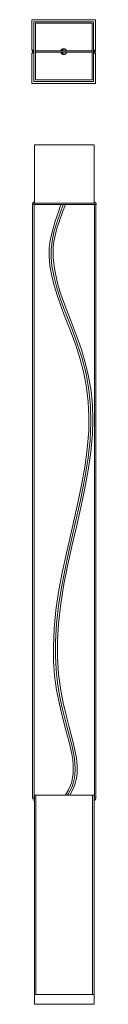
# Model space of a CAD drawing. Header units: millimetres. Extents: x -32 to 32, y 7 to 995.
import ezdxf

# ---------------------------------------------------------------- set-up
doc = ezdxf.new("R2010")
doc.units = ezdxf.units.MM

msp = doc.modelspace()

# ---------------------------------------------------------------- linework, layer by layer
at = {"color": 7, "linetype": 'Continuous', "lineweight": 15}
for p, q in [((-32.08, 995.11), (-32.08, 964.61)), ((31.92, 995.11), (-32.08, 995.11)), ((-30.08, 993.11), (-30.08, 933.11)), ((29.92, 993.11), (-30.08, 993.11)), ((-28.58, 991.61), (-28.58, 934.61)), ((28.42, 991.61), (-28.58, 991.61)), ((28.42, 934.61), (28.42, 991.61)), ((29.92, 933.11), (29.92, 993.11)), ((31.92, 964.61), (31.92, 995.11)), ((-32.08, 964.61), (-31.08, 964.61)), ((-32.08, 961.61), (-32.08, 931.11)), ((-31.08, 961.61), (-32.08, 961.61)), ((-30.08, 963.86), (-31.08, 963.86)), ((-31.08, 962.36), (-30.08, 962.36)), ((28.42, 963.86), (-28.58, 963.86)), ((-28.58, 962.36), (28.42, 962.36)), ((-1.66, 965.61), (0.15, 965.61)), ((0.15, 960.61), (-1.65, 960.61)), ((1.47, 965.61), (0.5, 965.61)), ((0.5, 960.61), (1.47, 960.61)), ((30.92, 963.86), (29.92, 963.86)), ((29.92, 962.36), (30.92, 962.36)), ((30.92, 964.61), (31.92, 964.61)), ((30.92, 961.61), (31.92, 961.61)), ((31.92, 931.11), (31.92, 961.61)), ((-32.08, 931.11), (31.92, 931.11)), ((-30.08, 933.11), (29.92, 933.11)), ((-28.58, 934.61), (28.42, 934.61)), ((-29.62, 869.49), (30.38, 869.49)), ((-29.62, 810.99), (-29.62, 869.49)), ((30.38, 810.99), (30.38, 869.49)), ((-31.62, 810.99), (32.38, 810.99)), ((-31.62, 810.99), (-31.62, 809.49)), ((32.38, 809.49), (32.38, 810.99)), ((-31.62, 809.49), (32.38, 809.49)), ((-31.37, 809.49), (-31.37, 213.72)), ((-29.87, 213.72), (-29.87, 809.49)), ((30.63, 809.49), (30.63, 213.72)), ((32.13, 213.72), (32.13, 809.49)), ((-29.87, 213.72), (-31.37, 213.72)), ((-29.62, 6.51), (-29.62, 216.51)), ((-29.62, 216.51), (30.38, 216.51)), ((-28.12, 16.51), (-28.12, 216.51)), ((28.88, 16.51), (28.88, 216.51)), ((30.38, 6.51), (30.38, 216.51)), ((32.13, 213.72), (30.63, 213.72)), ((30.38, 16.51), (-29.62, 16.51)), ((30.38, 6.51), (-29.62, 6.51))]:
    msp.add_line(p, q, dxfattribs=at)
at = {"color": 8, "linetype": 'Continuous', "lineweight": 15}
for p, q in [((-30.08, 963.11), (-31.83, 963.11)), ((29.92, 963.11), (31.67, 963.11))]:
    msp.add_line(p, q, dxfattribs=at)
at = {"color": 7, "linetype": 'Continuous', "lineweight": 15, "flags": 128}
for points in [[(-2.95, 809.49), (-5.85, 801.25), (-8.62, 792.99), (-10.84, 785.62), (-12.51, 779.15), (-13.66, 773.55), (-14.34, 768.87), (-14.69, 764.96), (-14.84, 761.29), (-14.81, 757.57), (-13.97, 747.93), (-12.16, 738.1), (-9.71, 728.31), (-6.79, 718.58), (-3.48, 708.95), (0.11, 699.4), (5.96, 684.46), (11.59, 669.44), (16.53, 654.2), (20.17, 640.11), (22.86, 625.81), (24.55, 611.37), (25.23, 596.82), (24.95, 582.24), (23.49, 564.04), (21.02, 545.92), (17.79, 527.9), (14.05, 509.95), (10.03, 492.06), (5.9, 474.19), (1.85, 456.3), (-1.95, 438.35), (-5.29, 420.32), (-7.95, 402.2), (-9.75, 384), (-10.54, 365.73), (-10.34, 351.11), (-9.3, 336.53), (-7.31, 322.05), (-4.44, 307.71), (-0.98, 293.49), (2.14, 281.68), (5.21, 269.86), (7.88, 257.98), (8.86, 252.04), (9.4, 246.52), (9.48, 241.4), (9.3, 238.3), (8.82, 234.48), (7.85, 229.95), (6.6, 226.08), (4.6, 221.77), (1.63, 216.98), (1.29, 216.51)], [(5.92, 216.51), (8.34, 220.68), (10.18, 224.59), (11.42, 228.11), (12.42, 232.23), (12.97, 235.72), (13.25, 238.61), (13.34, 246.01), (12.59, 253.76), (11.18, 261.55), (9.38, 269.31), (7.4, 277.05), (5.36, 284.79), (2.19, 296.96), (-0.73, 309.19), (-3.19, 321.51), (-5.5, 338.15), (-6.54, 354.94), (-6.47, 371.77), (-5.43, 388.58), (-3.14, 408.51), (0.13, 428.34), (4.09, 448.06), (8.45, 467.7), (12.97, 487.3), (17.42, 506.92), (21.19, 524.8), (24.49, 542.76), (27.08, 560.82), (28.71, 578.96), (29.17, 593.51), (28.74, 608.04), (27.31, 622.48), (24.89, 636.79), (21.53, 650.92), (17.33, 664.83), (12.46, 678.53), (7.2, 692.1), (1.92, 705.67), (-2.91, 719.37), (-5.54, 728.05), (-7.78, 736.78), (-9.51, 745.37), (-10.55, 753.23), (-10.77, 756.15), (-10.89, 759.18), (-10.88, 762.85), (-10.63, 767.23), (-10, 772.39), (-8.82, 778.4), (-7, 785.31), (-4.51, 793.12), (-1.38, 801.83), (1.54, 809.49)]]:
    msp.add_lwpolyline(points, dxfattribs=at)
at = {"color": 8, "linetype": 'Continuous', "lineweight": 15, "flags": 128}
msp.add_lwpolyline([(3.57, 216.51), (4.57, 218.01), (7.92, 224.24), (9.98, 230.39), (11.06, 236.53), (11.43, 242.69), (11.17, 248.92), (10.36, 255.22), (7.9, 267.04), (4.78, 279.34), (1.4, 292.16), (-1.57, 304.08), (-4.26, 316.46), (-6.43, 329.33), (-7.88, 342.7), (-8.54, 356.55), (-8.46, 370.83), (-7.41, 388.47), (-5.39, 406.59), (-2.46, 425.1), (1.2, 443.9), (5.34, 462.87), (11.06, 487.78), (16.63, 512.55), (21.49, 536.94), (24.38, 555.19), (26.32, 573.04), (27.17, 590.45), (26.8, 607.37), (25.13, 623.82), (22.3, 639.56), (18.36, 654.94), (13.45, 670.06), (7.85, 685.04), (3.92, 695.04), (0.02, 705.14), (-3.66, 715.41), (-6.98, 725.92), (-9.8, 736.73), (-11.93, 747.92), (-12.73, 755.78), (-12.78, 763.98), (-11.88, 772.63), (-9.93, 781.75), (-7.14, 791.24), (-3.81, 800.98), (-0.7, 809.49)], dxfattribs=at)
at = {"color": 7, "linetype": 'Continuous', "lineweight": 15}
for centre, radius, start, end in [((-31.08, 963.11), 0.75, 90.01898, 270.01898), ((-31.08, 963.11), 1.5, 48.18969, 90), ((-31.08, 963.11), 1.5, 270, 311.81031), ((-0.08, 963.11), 3, 14.47751, 165.52249), ((-0.08, 963.11), 3, 194.47751, 345.52249), ((0.52, 963.16), 2.46, 90.4202, 165.76895), ((0.52, 963.07), 2.46, 194.20393, 269.60692), ((0.56, 963.33), 2.29, 20.77727, 91.37726), ((0.5, 963.04), 2.42, 270.11025, 336.69657), ((30.92, 963.11), 1.5, 90, 131.81031), ((30.92, 963.11), 1.5, 228.18969, 270), ((30.92, 963.11), 0.75, 270.01898, 90.021), ((-28.62, 809.72), 2.75, 111.32369, 152.57019), ((-28.62, 809.72), 1.25, 90, 113.57818), ((29.38, 809.72), 1.25, 66.42182, 90), ((29.38, 809.72), 2.75, 27.42981, 68.67631), ((-28.62, 213.72), 2.75, 180, 248.67631), ((-28.62, 213.72), 1.25, 180, 216.8699), ((29.38, 213.72), 1.25, 323.1301, 360), ((29.38, 213.72), 2.75, 291.32369, 0)]:
    msp.add_arc(centre, radius, start, end, dxfattribs=at)

doc.saveas('drawing.dxf')
